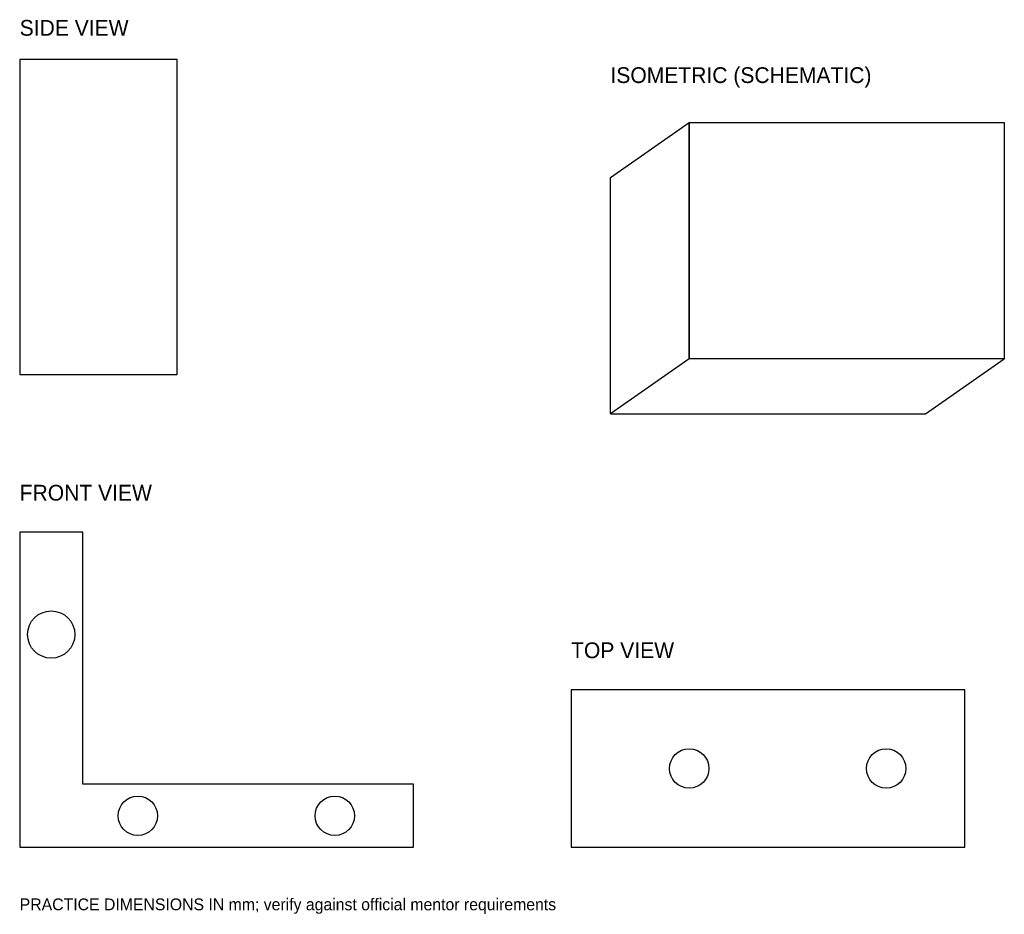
# Model space of a CAD drawing. Extents: x 0 to 125, y -9 to 105.
import ezdxf

# ---------------------------------------------------------------- set-up
doc = ezdxf.new("R2010")
doc.units = 0
for name, color, linetype in [('HOLES', 1, 'CONTINUOUS'), ('OUTLINE', 7, 'CONTINUOUS'), ('TEXT', 2, 'CONTINUOUS')]:
    doc.layers.add(name, color=color, linetype=linetype)

msp = doc.modelspace()

# ---------------------------------------------------------------- linework, layer by layer
at = {"layer": 'HOLES'}
for centre, radius in [((4, 27), 3), ((85, 10), 2.5), ((110, 10), 2.5), ((15, 4), 2.5), ((40, 4), 2.5)]:
    msp.add_circle(centre, radius, dxfattribs=at)
at = {"layer": 'OUTLINE'}
for p, q in [((20, 100), (0, 100)), ((0, 100), (0, 60)), ((20, 60), (20, 100)), ((75, 85), (85, 92)), ((85, 92), (85, 62)), ((85, 92), (125, 92)), ((85, 62), (85, 92)), ((125, 92), (125, 62)), ((75, 55), (75, 85)), ((85, 62), (75, 55)), ((125, 62), (85, 62)), ((115, 55), (125, 62)), ((0, 60), (20, 60)), ((75, 55), (115, 55)), ((8, 40), (0, 40)), ((0, 40), (0, 0)), ((8, 8), (8, 40)), ((120, 20), (70, 20)), ((70, 20), (70, 0)), ((120, 0), (120, 20)), ((50, 8), (8, 8)), ((50, 0), (50, 8)), ((0, 0), (50, 0)), ((70, 0), (120, 0))]:
    msp.add_line(p, q, dxfattribs=at)

# ---------------------------------------------------------------- texts
at = {"layer": 'TEXT'}
for s, height, p in [('SIDE VIEW', 2, (0, 103)), ('ISOMETRIC (SCHEMATIC)', 2, (75, 97)), ('FRONT VIEW', 2, (0, 44)), ('TOP VIEW', 2, (70, 24)), ('PRACTICE DIMENSIONS IN mm; verify against official mentor requirements', 1.5, (0, -8))]:
    msp.add_text(s, height=height, dxfattribs=at).set_placement(p)

doc.saveas('drawing.dxf')
